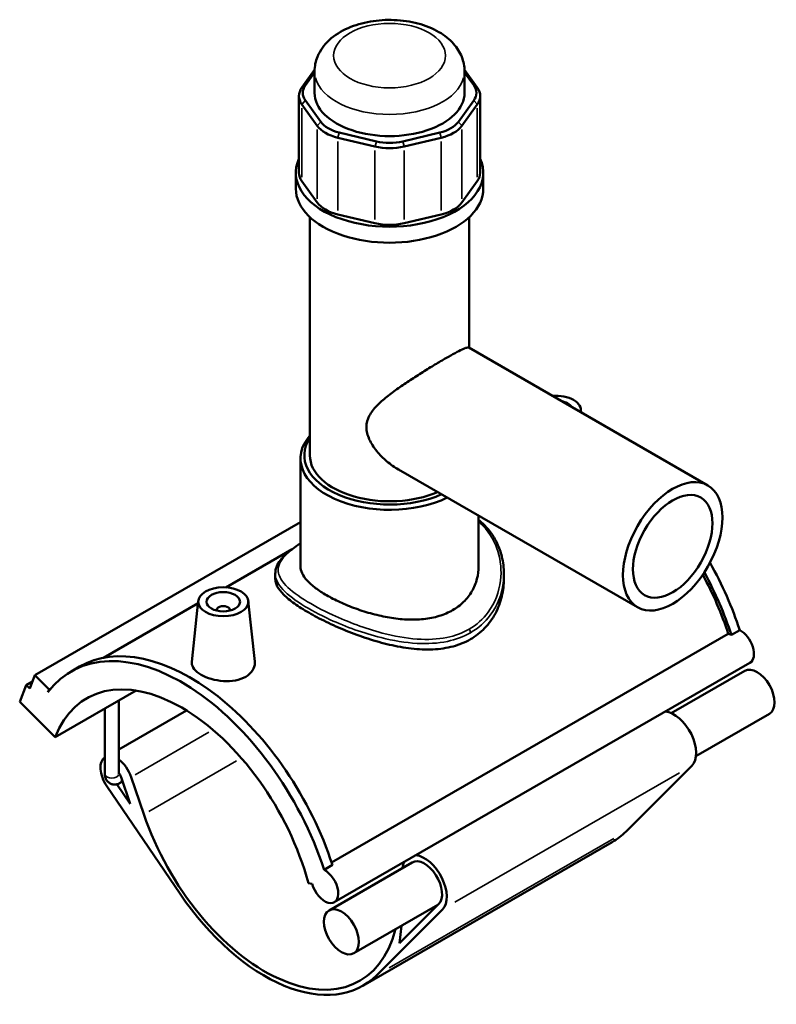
# Model space of a CAD drawing. Header units: inches. Extents: x -0.9 to 54.5, y -1.4 to 53.9.
# Tile 7 of 7: x 45.6 to 54.5, y 42.3 to 53.9. Entities that reach past the tile are written whole.
import ezdxf

# ---------------------------------------------------------------- set-up
doc = ezdxf.new("R2010")
doc.units = ezdxf.units.IN
doc.header["$MEASUREMENT"] = 0
doc.layers.add('Visible (ANSI)', color=7, linetype='Continuous', lineweight=50)
doc.layers.add('Visible Narrow (ANSI)', color=7, linetype='Continuous', lineweight=35)

msp = doc.modelspace()

# ---------------------------------------------------------------- linework, layer by layer
at = {"layer": 'Visible (ANSI)'}
for p, q in [((49.0533, 53.2886), (48.9032, 53.0799)), ((48.9447, 53.1067), (49.053, 53.2573)), ((49.053, 53.0176), (49.053, 53.2729)), ((50.9709, 53.0799), (50.8208, 53.2886)), ((50.8211, 53.0176), (50.8211, 53.2729)), ((50.8211, 53.2573), (50.9294, 53.1067)), ((48.869, 52.9809), (48.869, 52.077)), ((49.1259, 52.6765), (48.9447, 52.9285)), ((50.9294, 52.9285), (50.7481, 52.6765)), ((51.0051, 52.9809), (51.0051, 52.077)), ((48.9032, 52.8819), (49.0844, 52.6299)), ((50.7896, 52.6299), (50.9709, 52.8819)), ((49.7823, 52.4462), (49.3447, 52.5505)), ((50.5293, 52.5505), (50.0917, 52.4462)), ((49.3275, 52.4899), (49.7651, 52.3855)), ((50.1089, 52.3855), (50.5465, 52.4899)), ((48.832, 51.8889), (48.832, 52.077)), ((49.0844, 51.7261), (48.9032, 51.978)), ((50.9709, 51.978), (50.7896, 51.7261)), ((51.0421, 51.8889), (51.0421, 52.077)), ((48.9977, 48.7468), (48.9977, 51.5537)), ((49.7651, 51.4817), (49.3275, 51.5861)), ((50.5465, 51.5861), (50.1089, 51.4817)), ((50.8763, 50.0132), (50.8763, 51.5537)), ((50.8703, 50.0166), (53.6881, 48.394)), ((52.1918, 49.2908), (52.1959, 49.2533)), ((48.8872, 47.4405), (48.8872, 48.7101)), ((50.0432, 48.5803), (52.861, 46.9576)), ((50.9868, 47.4405), (50.9868, 48.0369)), ((48.8872, 47.9607), (45.7553, 46.1571)), ((48.7906, 47.6442), (48.0054, 47.1921)), ((48.5894, 47.3532), (48.5894, 47.2927)), ((51.2847, 47.3532), (51.2847, 47.2927)), ((47.6791, 47.0042), (46.565, 46.3626)), ((47.6822, 47.0333), (47.6052, 46.3151)), ((48.2716, 47.0333), (48.3484, 46.3178)), ((47.8982, 46.919), (47.8982, 46.9263)), ((48.0557, 46.919), (48.0557, 46.9263)), ((49.2527, 43.9517), (53.9297, 46.645)), ((53.9666, 46.6312), (54.0646, 46.6877)), ((54.1857, 46.3045), (49.2854, 43.4827)), ((46.1836, 46.2021), (46.2816, 46.2585)), ((54.1236, 46.2091), (53.2575, 45.7104)), ((45.7269, 46.0833), (45.6526, 46.0405)), ((45.6944, 45.9989), (45.7553, 46.1571)), ((45.7553, 46.1571), (45.9224, 45.9905)), ((45.5766, 45.8428), (45.6526, 46.0405)), ((45.6526, 46.0405), (45.6944, 45.9989)), ((45.9224, 45.9905), (45.91, 45.9582)), ((45.9478, 46.0051), (45.9224, 45.9905)), ((45.9945, 45.4263), (46.9495, 45.9762)), ((45.5766, 45.8428), (45.9945, 45.4263)), ((46.7436, 44.9915), (46.7436, 45.8577)), ((46.5819, 44.9915), (46.5819, 45.7645)), ((47.5415, 45.7425), (46.7436, 45.283)), ((54.415, 45.7031), (53.5489, 45.2043)), ((53.5002, 45.0911), (52.7257, 44.3176)), ((46.7893, 44.9049), (46.7603, 44.8883)), ((46.7713, 44.9578), (46.879, 44.6411)), ((47.0401, 44.5184), (46.8911, 44.9565)), ((46.6034, 44.8511), (47.4667, 43.5826)), ((46.879, 44.6411), (46.7213, 44.8728)), ((52.5616, 44.1915), (49.6214, 42.4984)), ((49.1644, 43.8658), (49.2624, 43.9222)), ((50.2034, 43.9516), (49.2233, 43.3873)), ((48.9793, 43.7074), (49.0241, 43.7005)), ((50.5061, 43.4521), (49.5148, 42.8812)), ((49.7855, 42.6244), (50.5601, 43.398)), ((50.5155, 43.4615), (50.0553, 43.0018)), ((50.0553, 43.0018), (50.0767, 43.2048))]:
    msp.add_line(p, q, dxfattribs=at)
for centre, major_axis, ratio, start_param, end_param in [((49.3182, 52.9809), (-0.4492, 0), 0.5758617, 5.8904862, 6.6758844), ((49.3182, 53.0176), (-0.4043, 0), 0.5758617, 5.8904862, 6.6758844), ((49.937, 53.0176), (-0.8841, 0), 0.5758617, 0, 3.1415927), ((50.5559, 53.0176), (0.4043, 0), 0.5758617, 5.8904862, 6.6758844), ((50.5559, 52.9809), (0.4492, 0), 0.5758617, 5.8904862, 6.6758844), ((49.4994, 52.7656), (-0.4043, 0), 0.5758617, 0.3926991, 1.1780972), ((50.3746, 52.7656), (0.4043, 0), 0.5758617, 5.1050881, 5.8904862), ((49.4994, 52.7289), (0.4492, 0), 0.5758617, 3.5342917, 4.3196899), ((50.3746, 52.7289), (0.4492, 0), 0.5758617, 5.1050881, 5.8904862), ((49.937, 52.6613), (-0.4043, 0), 0.5758617, 1.1780972, 1.9634954), ((49.937, 52.6245), (0.4492, 0), 0.5758617, 4.3196899, 5.1050881), ((49.937, 52.077), (-1.1051, 0), 0.5758617, 6.0236418, 9.6843215), ((49.3182, 52.077), (-0.4492, 0), 0.5758617, 0, 0.3926991), ((50.5559, 52.077), (0.4492, 0), 0.5758617, 5.8904862, 6.2831853), ((49.937, 51.8889), (-1.1051, 0), 0.5758617, 0, 3.1415927), ((49.4994, 51.8251), (-0.4492, 0), 0.5758617, 0.3926991, 1.1780972), ((50.3746, 51.8251), (0.4492, 0), 0.5758617, 5.1050881, 5.8904862), ((49.937, 51.7207), (-0.4492, 0), 0.5758617, 1.1780972, 1.9634954), ((51.8971, 49.2803), (0.2953, 0), 0.5758617, 6.144998, 7.9921689), ((51.8971, 49.2803), (0.1969, 0), 0.5758617, 0.34468, 1.2261163), ((49.937, 48.7101), (-1.0498, 0), 0.5758617, 5.8202306, 8.558999), ((49.937, 48.7468), (-1.0049, 0), 0.5758617, 5.9198988, 8.5102617), ((49.937, 48.7468), (-0.9393, 0), 0.5758617, 0, 2.2180051), ((52.3872, 46.7607), (-1.3033, 2.2633), 0.5780931, 4.360426, 4.6978758), ((52.2891, 46.7042), (-1.2778, 2.2189), 0.5780931, 4.3656834, 4.6665501), ((52.2891, 46.7042), (1.3033, -2.2633), 0.5780931, 1.2188333, 1.5315203), ((47.9769, 46.9263), (-0.0787, 0), 0.5758617, 2.9729035, 6.4518745), ((53.9756, 46.4427), (0.1121, -0.1946), 0.5780931, 2.4145211, 2.6509697), ((54.0736, 46.4992), (0.1121, -0.1946), 0.5780931, 0, 2.4145211), ((47.4869, 43.9388), (-1.3033, 2.2633), 0.5780931, 4.360426, 6.5230968), ((47.5849, 43.9952), (-1.3033, 2.2633), 0.5780931, 4.360426, 6.2831853), ((54.2693, 45.9561), (-0.1457, 0.253), 0.5780931, 3.1415927, 6.2831853), ((47.4869, 43.9388), (-1.1209, 1.9464), 0.5780931, 4.2779904, 6.7214513), ((53.2893, 45.3917), (-0.1847, 0.3208), 0.5780931, 3.2955615, 5.9027587), ((46.7199, 44.9583), (-0.1345, 0.2336), 0.5780931, 0.026502, 1.7002072), ((46.7199, 44.9583), (-0.1345, 0.2336), 0.5780931, 4.3835775, 5.3751347), ((46.7199, 44.9583), (0.0404, -0.0701), 0.5780931, 1.2419848, 1.9310496), ((48.467, 44.5032), (1.1209, -1.9464), 0.5780931, 4.3835775, 6.8214585), ((51.4071, 46.1963), (1.1545, -2.0048), 0.5780931, 0, 0.1539688), ((50.3491, 43.6986), (0.1457, -0.253), 0.5780931, 0.1539688, 3.1415927), ((50.3491, 43.6986), (0.1847, -0.3208), 0.5780931, 0.1539688, 2.761166), ((49.1733, 43.6773), (0.1121, -0.1946), 0.5780931, 4.2779904, 8.6977064), ((50.3491, 43.6986), (-0.1847, 0.3208), 0.5780931, 0.3804266, 0.6618852), ((48.467, 44.5032), (1.1545, -2.0048), 0.5780931, 4.8417999, 6.4371541)]:
    msp.add_ellipse(centre, major_axis=major_axis, ratio=ratio, start_param=start_param, end_param=end_param, dxfattribs=at)
for centre, major_axis, ratio in [((53.2746, 47.6758), (0.4136, 0.7182), 0.5780931), ((53.2746, 47.6758), (0.3309, 0.5745), 0.5780931), ((47.9769, 47.0228), (0.2953, 0), 0.5758617), ((47.9769, 47.0228), (0.1969, 0), 0.5758617), ((49.3691, 43.1342), (-0.1457, 0.253), 0.5780931)]:
    msp.add_ellipse(centre, major_axis=major_axis, ratio=ratio, dxfattribs=at)
for points, knots in [([(50.8211, 53.2729), (50.8211, 53.3307), (50.8094, 53.3881), (50.7657, 53.4983), (50.7321, 53.5499), (50.6429, 53.6504), (50.584, 53.6961), (50.4436, 53.778), (50.3597, 53.8113), (50.1815, 53.8586), (50.0871, 53.8724), (49.8978, 53.88), (49.803, 53.874), (49.6193, 53.8426), (49.5304, 53.8171), (49.3656, 53.745), (49.2895, 53.6984), (49.1668, 53.5851), (49.1178, 53.5201), (49.0652, 53.3906), (49.053, 53.3319), (49.053, 53.2729)], [0.7853982, 0.7853982, 0.7853982, 0.7853982, 1.0103735, 1.0103735, 1.2575843, 1.2575843, 1.5647055, 1.5647055, 1.9237498, 1.9237498, 2.2866702, 2.2866702, 2.6448661, 2.6448661, 3.0053512, 3.0053512, 3.3697986, 3.3697986, 3.6970962, 3.6970962, 3.9269908, 3.9269908, 3.9269908, 3.9269908]), ([(50.0432, 48.5803), (50.0427, 48.5806), (50.0422, 48.5808), (49.9953, 48.608), (49.9491, 48.6403), (49.8621, 48.7137), (49.8213, 48.7547), (49.7503, 48.8421), (49.72, 48.8884), (49.6767, 48.9832), (49.6637, 49.0318), (49.6637, 49.1288), (49.6767, 49.1725), (49.72, 49.2543), (49.7503, 49.2924), (49.8213, 49.3664), (49.8621, 49.4023), (49.9491, 49.4723), (49.9953, 49.5064), (50.0853, 49.5701), (50.1323, 49.602), (50.2292, 49.6658), (50.279, 49.6977), (50.3774, 49.7593), (50.4261, 49.7891), (50.5183, 49.8445), (50.5618, 49.8701), (50.6406, 49.9155), (50.677, 49.9359), (50.7409, 49.9704), (50.7684, 49.9844), (50.8135, 50.0055), (50.8311, 50.0124), (50.857, 50.0194), (50.8654, 50.0195), (50.8703, 50.0166)], [5.1981158, 5.1981158, 5.1981158, 5.1981158, 5.2027872, 5.2027872, 5.6548648, 5.6548648, 6.1069424, 6.1069424, 6.55902, 6.55902, 7.0110976, 7.0110976, 7.4631752, 7.4631752, 7.9152528, 7.9152528, 8.3673304, 8.3673304, 8.819408, 8.819408, 9.2437176, 9.2437176, 9.6680272, 9.6680272, 10.0923368, 10.0923368, 10.5166464, 10.5166464, 10.940956, 10.940956, 11.3652656, 11.3652656, 11.7895752, 11.7895752, 12.2092133, 12.2092133, 12.2092133, 12.2092133]), ([(50.9868, 47.987), (50.9991, 47.9771), (51.011, 47.967), (51.061, 47.9218), (51.0955, 47.8837), (51.1571, 47.8009), (51.1839, 47.7561), (51.2291, 47.6602), (51.2472, 47.609), (51.2683, 47.5234), (51.2745, 47.4897), (51.2826, 47.4217), (51.2847, 47.3875), (51.2847, 47.3532)], [26.7130641, 26.7130641, 26.7130641, 26.7130641, 26.8547491, 26.8547491, 27.3250902, 27.3250902, 27.8097661, 27.8097661, 28.3174342, 28.3174342, 28.6390282, 28.6390282, 28.9606222, 28.9606222, 28.9606222, 28.9606222]), ([(48.5894, 47.3532), (48.5894, 47.3799), (48.5945, 47.4064), (48.6148, 47.4601), (48.6307, 47.487), (48.6625, 47.5282), (48.6755, 47.5429), (48.704, 47.5719), (48.7195, 47.5864), (48.7524, 47.6146), (48.7697, 47.6285), (48.8182, 47.6651), (48.8512, 47.6879), (48.8872, 47.7111)], [18.4284888, 18.4284888, 18.4284888, 18.4284888, 18.8894316, 18.8894316, 19.3950496, 19.3950496, 19.680627, 19.680627, 19.9624293, 19.9624293, 20.2314074, 20.2314074, 20.6657877, 20.6657877, 20.6657877, 20.6657877]), ([(50.6794, 46.923), (50.6322, 46.8958), (50.579, 46.8728), (50.4636, 46.8375), (50.4014, 46.8253), (50.2721, 46.8118), (50.2049, 46.8105), (50.0701, 46.8171), (50.0024, 46.825), (49.8717, 46.8469), (49.8041, 46.8617), (49.6692, 46.8979), (49.602, 46.9192), (49.4726, 46.9661), (49.4104, 46.9917), (49.295, 47.0447), (49.2418, 47.0722), (49.1476, 47.1265), (49.1035, 47.155), (49.0262, 47.2129), (48.9929, 47.2423), (48.9397, 47.3006), (48.9196, 47.3295), (48.8934, 47.3862), (48.8872, 47.4138), (48.8872, 47.4405)], [0, 0, 0, 0, 0.5085052, 0.5085052, 1.0170104, 1.0170104, 1.5255155, 1.5255155, 2.0340207, 2.0340207, 2.5420429, 2.5420429, 3.050065, 3.050065, 3.5580872, 3.5580872, 4.0661093, 4.0661093, 4.5741314, 4.5741314, 5.0821536, 5.0821536, 5.5901757, 5.5901757, 6.0981979, 6.0981979, 6.0981979, 6.0981979]), ([(50.9868, 47.4405), (50.9868, 47.3919), (50.9806, 47.3415), (50.9544, 47.2421), (50.9344, 47.1931), (50.8811, 47.1015), (50.8479, 47.0588), (50.7706, 46.9831), (50.7265, 46.9502), (50.6794, 46.923)], [14.2304165, 14.2304165, 14.2304165, 14.2304165, 14.7389217, 14.7389217, 15.2474269, 15.2474269, 15.755932, 15.755932, 16.2644372, 16.2644372, 16.2644372, 16.2644372]), ([(50.89, 46.5809), (50.8286, 46.5456), (50.7598, 46.5172), (50.6109, 46.4772), (50.5309, 46.4656), (50.365, 46.4579), (50.2791, 46.4618), (50.1068, 46.4815), (50.0204, 46.4973), (49.8539, 46.5359), (49.7676, 46.5601), (49.5953, 46.616), (49.5091, 46.6476), (49.343, 46.7149), (49.2629, 46.7506), (49.114, 46.8227), (49.0452, 46.8591), (48.923, 46.9295), (48.8662, 46.9654), (48.7667, 47.0364), (48.724, 47.0713), (48.656, 47.1389), (48.6305, 47.1715), (48.5972, 47.2341), (48.5894, 47.2641), (48.5894, 47.2927)], [0, 0, 0, 0, 0.6606973, 0.6606973, 1.3213946, 1.3213946, 1.9820918, 1.9820918, 2.6427891, 2.6427891, 3.3012051, 3.3012051, 3.959621, 3.959621, 4.6180369, 4.6180369, 5.2764529, 5.2764529, 5.9348688, 5.9348688, 6.5932848, 6.5932848, 7.2517007, 7.2517007, 7.9101166, 7.9101166, 7.9101166, 7.9101166]), ([(51.2847, 47.2927), (51.2847, 47.2253), (51.2768, 47.1553), (51.2435, 47.0171), (51.218, 46.9491), (51.1501, 46.8222), (51.1075, 46.7632), (51.0081, 46.6602), (50.9513, 46.6162), (50.89, 46.5809)], [18.4630224, 18.4630224, 18.4630224, 18.4630224, 19.1237197, 19.1237197, 19.7844169, 19.7844169, 20.4451142, 20.4451142, 21.1058115, 21.1058115, 21.1058115, 21.1058115]), ([(48.241, 46.1398), (48.2079, 46.1208), (48.1659, 46.1055), (48.074, 46.0881), (48.0241, 46.0859), (47.9307, 46.0918), (47.881, 46.1002), (47.7894, 46.1265), (47.7476, 46.1442), (47.6814, 46.1823), (47.6527, 46.2052), (47.6144, 46.2537), (47.6049, 46.2794), (47.6046, 46.3073), (47.6048, 46.3112), (47.6052, 46.3151)], [2.8540531, 2.8540531, 2.8540531, 2.8540531, 3.2110785, 3.2110785, 3.5681039, 3.5681039, 3.9245918, 3.9245918, 4.2810797, 4.2810797, 4.6375676, 4.6375676, 4.9940555, 4.9940555, 5.0507692, 5.0507692, 5.0507692, 5.0507692]), ([(48.3483, 46.3178), (48.3489, 46.3128), (48.3492, 46.3078), (48.3495, 46.2732), (48.3404, 46.2415), (48.3027, 46.1843), (48.2742, 46.1589), (48.241, 46.1398)], [7.78907394, 7.78907394, 7.78907394, 7.78907394, 7.84810864, 7.84810864, 8.205134, 8.205134, 8.56215937, 8.56215937, 8.56215937, 8.56215937]), ([(46.5819, 44.9915), (46.5819, 44.9773), (46.5837, 44.9623), (46.5935, 44.9333), (46.6008, 44.9192), (46.6201, 44.8973), (46.6305, 44.8889), (46.6529, 44.8769), (46.6645, 44.8731), (46.6885, 44.8692), (46.7006, 44.8694), (46.7257, 44.873), (46.7381, 44.8772), (46.7531, 44.8843), (46.7568, 44.8862), (46.7603, 44.8883)], [1.5707963, 1.5707963, 1.5707963, 1.5707963, 1.8849556, 1.8849556, 2.1647359, 2.1647359, 2.3757439, 2.3757439, 2.572079, 2.572079, 2.7863637, 2.7863637, 3.0520987, 3.0520987, 3.1415927, 3.1415927, 3.1415927, 3.1415927])]:
    msp.add_open_spline(points, degree=3, knots=knots, dxfattribs=at)
at = {"layer": 'Visible Narrow (ANSI)'}
for p, q in [((48.9426, 53.1054), (48.9052, 53.0812)), ((50.9315, 53.1054), (50.9688, 53.0812)), ((48.9426, 52.9262), (48.9052, 52.8842)), ((50.9315, 52.9262), (50.9688, 52.8842)), ((48.9032, 52.0232), (48.9032, 52.8367)), ((50.9709, 52.8367), (50.9709, 52.0232)), ((49.1239, 52.6742), (49.0865, 52.6323)), ((50.7502, 52.6742), (50.7876, 52.6323)), ((49.0844, 52.5847), (49.0844, 51.7713)), ((49.3439, 52.5475), (49.3284, 52.493)), ((50.5302, 52.5475), (50.5457, 52.493)), ((50.7896, 51.7713), (50.7896, 52.5847)), ((49.3275, 51.6313), (49.3275, 52.4447)), ((49.7815, 52.4431), (49.766, 52.3886)), ((50.0926, 52.4431), (50.1081, 52.3886)), ((50.5465, 52.4447), (50.5465, 51.6313)), ((49.7651, 52.3404), (49.7651, 51.5269)), ((50.1089, 51.5269), (50.1089, 52.3404)), ((47.8078, 45.4844), (46.9394, 44.9843)), ((47.0976, 44.5516), (48.1324, 45.1475)), ((50.7071, 43.4827), (53.3532, 45.0065)), ((52.5787, 44.2329), (49.9325, 42.7091))]:
    msp.add_line(p, q, dxfattribs=at)
msp.add_ellipse((49.937, 53.4566), major_axis=(0.6594, 0), ratio=0.5758617, dxfattribs=at)
for centre, major_axis, ratio, start_param, end_param in [((49.937, 53.2729), (-0.8841, 0), 0.5758617, 0.1570796, 2.984513), ((50.8582, 46.6758), (-0.0224, 0.0389), 0.5780931, 3.981423, 4.9263952), ((46.6628, 44.9915), (0.0809, 0), 0.5758617, 3.2986723, 6.1261057), ((46.7199, 44.9583), (0.0404, -0.0701), 0.5780931, 0.0620992, 1.1798856)]:
    msp.add_ellipse(centre, major_axis=major_axis, ratio=ratio, start_param=start_param, end_param=end_param, dxfattribs=at)
for points, knots in [([(50.9868, 47.9654), (51.0196, 47.9368), (51.0496, 47.9057), (51.1386, 47.7964), (51.1845, 47.7096), (51.2485, 47.5067), (51.2589, 47.3883), (51.2289, 47.1392), (51.1801, 47.0092), (51.0405, 46.8194), (50.9641, 46.7505), (50.874, 46.6986)], [26.82067, 26.82067, 26.82067, 26.82067, 27.2320608, 27.2320608, 28.1757629, 28.1757629, 29.3152309, 29.3152309, 30.6294907, 30.6294907, 31.5963614, 31.5963614, 31.5963614, 31.5963614]), ([(50.874, 46.6986), (50.7954, 46.6533), (50.7066, 46.6211), (50.5021, 46.5799), (50.3846, 46.5749), (50.1289, 46.5926), (49.9898, 46.6182), (49.648, 46.7079), (49.4455, 46.7844), (49.1417, 46.9251), (49.029, 46.9857), (48.8287, 47.1121), (48.7469, 47.1774), (48.6533, 47.2867), (48.6299, 47.3325), (48.6167, 47.4396), (48.6436, 47.5002), (48.7441, 47.6056), (48.7976, 47.6484), (48.8715, 47.6984), (48.8793, 47.7035), (48.8872, 47.7087)], [10.5321205, 10.5321205, 10.5321205, 10.5321205, 11.3750325, 11.3750325, 12.3417357, 12.3417357, 13.4186489, 13.4186489, 15.0040255, 15.0040255, 16.0951983, 16.0951983, 17.3350587, 17.3350587, 18.3068301, 18.3068301, 19.6619062, 19.6619062, 20.5303382, 20.5303382, 20.6299382, 20.6299382, 20.6299382, 20.6299382]), ([(48.5894, 47.3532), (48.5894, 47.3473), (48.5897, 47.3415), (48.5948, 47.2886), (48.6177, 47.2406), (48.7113, 47.1269), (48.794, 47.0595), (48.9974, 46.9303), (49.1121, 46.869), (49.4221, 46.7276), (49.6293, 46.6518), (49.9796, 46.5647), (50.1224, 46.5404), (50.3852, 46.5258), (50.5062, 46.5325), (50.717, 46.5769), (50.8087, 46.6107), (50.89, 46.6575)], [-18.4284888, -18.4284888, -18.4284888, -18.4284888, -18.3068301, -18.3068301, -17.3350587, -17.3350587, -16.0951983, -16.0951983, -15.0040255, -15.0040255, -13.4186489, -13.4186489, -12.3417357, -12.3417357, -11.3750325, -11.3750325, -10.5321205, -10.5321205, -10.5321205, -10.5321205]), ([(50.89, 46.6575), (50.9832, 46.7112), (51.0624, 46.7819), (51.2079, 46.9757), (51.2594, 47.1078), (51.2822, 47.2797), (51.2847, 47.3165), (51.2847, 47.3532)], [-31.5963614, -31.5963614, -31.5963614, -31.5963614, -30.6294907, -30.6294907, -29.3152309, -29.3152309, -28.9606222, -28.9606222, -28.9606222, -28.9606222])]:
    msp.add_open_spline(points, degree=3, knots=knots, dxfattribs=at)

doc.saveas('drawing.dxf')
